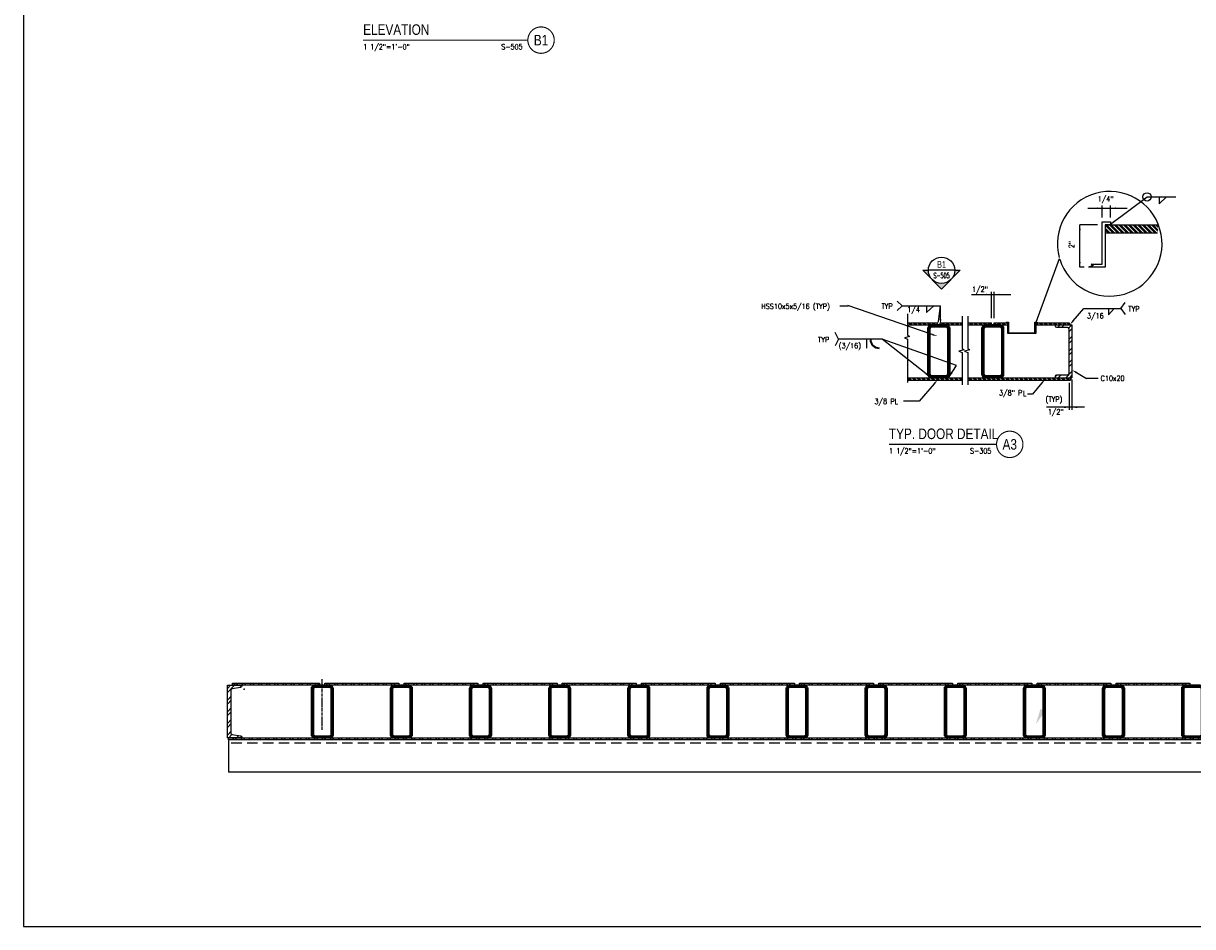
# Model space of a CAD drawing. Header units: inches. Extents: x -9715 to 27308, y -24775 to -3453.
# Tile 2 of 194: x 6873 to 7094, y -22329 to -22158. Entities that reach past the tile are written whole.
import ezdxf
from ezdxf.enums import TextEntityAlignment as Align

# ---------------------------------------------------------------- set-up
doc = ezdxf.new("R2010")
doc.units = ezdxf.units.IN
doc.header["$MEASUREMENT"] = 0
doc.linetypes.add('CENTER', pattern=[0.9, 0.6, -0.1, 0.1, -0.1])
doc.linetypes.add('DASHED2', pattern=[0.375, 0.25, -0.125])
doc.layers.get('DEFPOINTS').update_dxf_attribs({"color": 11})
for name, color, linetype, lineweight in [('A-Detl-Patt', 190, 'Continuous', 18), ('A-Detl-Wide', 212, 'Continuous', 35), ('S-ANNO-NOTE', 2, 'Continuous', 35)]:
    doc.layers.add(name, color=color, linetype=linetype, lineweight=lineweight)
for name, color, linetype in [('A-Sect-Iden', 2, 'Continuous'), ('S-ANNO-SYMB', 2, 'Continuous'), ('S-ANNO-TEXT', 2, 'Continuous'), ('S-GAUGE STEEL', 1, 'Continuous'), ('S2', 7, 'Continuous'), ('S4', 2, 'Continuous'), ('S5', 1, 'Continuous'), ('S7', 2, 'Continuous')]:
    doc.layers.add(name, color=color, linetype=linetype)
doc.styles.add('125', font='romans.shx', dxfattribs={"width": 0.8, "height": 2})
doc.styles.add('FT', font='ROMANS.shx', dxfattribs={"width": 0.8, "height": 0.125})
doc.styles.add('ROMANS', font='ROMANS.shx', dxfattribs={"width": 0.8})
doc.styles.add('TITTEXTL', font='swiss.ttf', dxfattribs={"width": 0.8})
doc.styles.add('TT', font='swiss.ttf', dxfattribs={"width": 0.8, "height": 0.25})

# ---------------------------------------------------------------- blocks, each defined once
blk = doc.blocks.new('NAVFAC_Anno_Arrow_A1')
at = {"linetype": 'ByBlock', "lineweight": -2}
h = blk.add_hatch(color=0, dxfattribs=at)
h.paths.add_polyline_path([(-1.77, 1.77), (-3.54, 0), (-2.5, 0, -0.198912)])
h.paths.add_polyline_path([(0, 3.54), (-1.77, 1.77, -0.414214), (1.77, 1.77)])
h.paths.add_polyline_path([(2.37, 1.16), (2.25, 1.1, -0.114349), (2.5, 0), (3.54, 0)])
h.paths.add_polyline_path([(1.77, 1.77, -0.082683), (2.25, 1.1), (2.37, 1.16)])
at = {"color": 0, "linetype": 'ByBlock', "lineweight": -2}
blk.add_lwpolyline([(-2.5, 0), (-3.54, 0), (0, 3.54), (3.54, 0), (2.5, 0)], dxfattribs=at)
blk = doc.blocks.new('SECTION_INFO')
at = {"style": 'TT', "width": 0.8}
blk.add_attdef('SECTION_TITLE', text='', height=0.25, dxfattribs=at).set_placement((0, 0.375), align=Align.TOP_LEFT)
at = {"style": 'FT', "width": 0.8}
blk.add_attdef('SCALE', (0, -0.21875), '', height=0.125, dxfattribs=at)
blk = doc.blocks.new('T-BULB_R')
at = {"const_width": 0.02604}
for points in [[(0.625, 0, 1), (0, 0, 1)], [(0.625, 0, -1), (0, 0, -1)]]:
    blk.add_lwpolyline(points, format="xyb", dxfattribs=at)
at = {"style": 'TT', "width": 0.8}
blk.add_attdef('SECTION_#', text='', height=0.25, dxfattribs=at).set_placement((0.3125, 0), align=Align.MIDDLE)
at = {"style": 'FT', "width": 0.8}
blk.add_attdef('SHEET_FROM', text='', height=0.125, dxfattribs=at).set_placement((-0.125, -0.21875), align=Align.RIGHT)
blk = doc.blocks.new('Anno_Section_A2')
at = {"color": 0, "linetype": 'ByBlock', "lineweight": -2}
blk.add_line((2.5, 0), (-2.5, 0), dxfattribs=at)
blk.add_circle((0, 0), 2.5, dxfattribs=at)
at = {"color": 0, "linetype": 'ByBlock', "lineweight": -2, "style": 'ROMANS', "width": 0.8}
blk.add_attdef('NUMBER', text='', height=1, dxfattribs=at).set_placement((0, 0.5), align=Align.CENTER)
blk.add_attdef('SHEET', text='', height=0.75, dxfattribs=at).set_placement((0, -0.5), align=Align.TOP_CENTER)
blk = doc.blocks.new('*X1165')
at = {"color": 0}
for p, q in [((317.7, 1153), (321, 1156.3)), ((317.7, 1148.6), (325.5, 1156.3)), ((317.7, 1139.7), (321.8, 1143.9)), ((331.7, 1153.7), (334.2, 1156.2)), ((317.7, 1135.3), (321.8, 1139.4)), ((317.7, 1126.5), (321.8, 1130.6)), ((317.7, 1122.1), (321.8, 1126.2)), ((317.7, 1113.2), (321.8, 1117.3)), ((317.7, 1108.8), (321.8, 1112.9)), ((317.7, 1100), (321.8, 1104.1)), ((318.5, 1096.3), (322.6, 1100.4)), ((327.3, 1096.3), (330.2, 1099.2)), ((331.8, 1096.3), (333.7, 1098.3))]:
    blk.add_line(p, q, dxfattribs=at)
blk = doc.blocks.new('*U1168')
at = {"layer": 'A-Detl-Patt'}
h = blk.add_hatch(dxfattribs=at)
h.set_pattern_fill('ANSI32', color=256, scale=6, style=0)
h.set_pattern_definition([(45, (-2, 0), (-1.591, 1.591), []), (45, (-0.9393, 0), (-1.591, 1.591), [])])
edge = h.paths.add_edge_path(flags=16)
edge.add_line((-1.375, -0.3125), (1.375, -0.3125))
edge.add_arc((1.375, -0.625), 0.3125, 0, 90, ccw=False)
edge.add_line((1.6875, -0.625), (1.6875, -9.375))
edge.add_arc((1.375, -9.375), 0.3125, -90, 0, ccw=False)
edge.add_line((1.375, -9.6875), (-1.375, -9.6875))
edge.add_arc((-1.375, -9.375), 0.3125, 180, 270, ccw=False)
edge.add_line((-1.6875, -9.375), (-1.6875, -0.625))
edge.add_arc((-1.375, -0.625), 0.3125, 90, 180, ccw=False)
edge = h.paths.add_edge_path()
edge.add_line((-1.375, 0), (1.375, 0))
edge.add_arc((1.375, -0.625), 0.625, 0, 90, ccw=False)
edge.add_line((2, -0.625), (2, -9.375))
edge.add_arc((1.375, -9.375), 0.625, -90, 0, ccw=False)
edge.add_line((1.375, -10), (-1.375, -10))
edge.add_arc((-1.375, -9.375), 0.625, 180, 270, ccw=False)
edge.add_line((-2, -9.375), (-2, -0.625))
edge.add_arc((-1.375, -0.625), 0.625, 90, 180, ccw=False)
at = {"color": 0, "linetype": 'ByBlock'}
for points in [[(-1.375, 0), (1.375, 0, -0.41421356), (2, -0.625), (2, -9.375, -0.41421356), (1.375, -10), (-1.375, -10, -0.41421356), (-2, -9.375), (-2, -0.625, -0.41421356)], [(-1.375, -0.3125), (1.375, -0.3125, -0.41421356), (1.6875, -0.625), (1.6875, -9.375, -0.41421356), (1.375, -9.6875), (-1.375, -9.6875, -0.41421356), (-1.6875, -9.375), (-1.6875, -0.625, -0.41421356)]]:
    blk.add_lwpolyline(points, format="xyb", close=True, dxfattribs=at)
blk = doc.blocks.new('*X1166')
at = {"color": 0}
for p, q in [((939.1, 674), (945.1, 680)), ((948, 674), (954, 680)), ((964.1, 672.4), (971.5, 679.8)), ((965.5, 665), (971.5, 671)), ((965.5, 647.3), (971.5, 653.3)), ((965.5, 638.5), (971.5, 644.5)), ((965.5, 620.8), (971.5, 626.8)), ((965.5, 612), (971.5, 618)), ((965.5, 594.3), (971.5, 600.3)), ((965.5, 585.5), (971.5, 591.5)), ((934, 562.8), (937.9, 566.7)), ((940.8, 560.7), (946.8, 566.7)), ((958.5, 560.7), (971.5, 573.8)), ((967.3, 560.7), (971.5, 564.9))]:
    blk.add_line(p, q, dxfattribs=at)

msp = doc.modelspace()

# ---------------------------------------------------------------- hatches: boundary and pattern name
at = {"layer": 'S2'}
h = msp.add_hatch(dxfattribs=at)
h.set_pattern_fill('STEEL', color=1, scale=5, angle=90, style=0)
h.set_pattern_definition([(135, (7077.72915, -22197.9236), (-0.44194, -0.44194), []), (135, (7077.41665, -22197.9236), (-0.44194, -0.44194), [])])
edge = h.paths.add_edge_path()
edge.add_arc((7077.95275, -22195.87079), 9.91515, 348.0512522, 356.8039285)
edge.add_line((7087.85248, -22196.42359), (7077.72915, -22196.42359))
edge.add_line((7077.72915, -22196.42359), (7077.72915, -22197.92359))
edge.add_line((7077.72915, -22197.92359), (7087.65307, -22197.92359))
h = msp.add_hatch(dxfattribs=at)
h.set_pattern_fill('STEEL', color=1, scale=5, angle=90, style=0)
h.set_pattern_definition([(135, (-5265.40236, -16438.0388), (-0.441941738, -0.441941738), []), (135, (-5265.71486, -16438.0388), (-0.441941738, -0.441941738), [])])
h.paths.add_polyline_path([(7045.95355, -22215.06221), (7040.2973, -22215.06221), (7040.2973, -22215.43721), (7045.95355, -22215.43721)])
h.paths.add_polyline_path([(7050.6098, -22215.06221), (7046.45355, -22215.06221), (7046.45355, -22215.43721), (7050.6098, -22215.43721)])
h.paths.add_polyline_path([(7056.18993, -22215.06221), (7051.7348, -22215.06221), (7051.7348, -22215.43721), (7056.18993, -22215.43721)])
h.paths.add_polyline_path([(7071.18993, -22225.37471), (7051.7348, -22225.37471), (7051.7348, -22225.81221), (7071.18993, -22225.81221)])
h.paths.add_polyline_path([(7050.6098, -22225.37471), (7040.2973, -22225.37471), (7040.2973, -22225.81221), (7050.6098, -22225.81221)])
h.paths.add_polyline_path([(7059.30173, -22215.43721), (7059.30173, -22215.06221), (7056.68993, -22215.06221), (7056.68993, -22215.43721)])
h.paths.add_polyline_path([(7064.57813, -22215.06221), (7064.57813, -22215.43721), (7070.93993, -22215.43721), (7070.93993, -22215.06221)])
h = msp.add_hatch(dxfattribs=at)
h.set_pattern_fill('ANSI32', color=1, scale=2.9, angle=90)
h.set_pattern_definition([(135, (-6503.6045, -16623.0971), (-0.768978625, -0.768978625), []), (135, (-6503.6045, -16622.5844), (-0.768978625, -0.768978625), [])])
h.paths.add_polyline_path([(6928.82517, -22283.26803), (6912.32517, -22283.26803), (6912.32517, -22283.64303), (6928.82517, -22283.64303)])
h = msp.add_hatch(dxfattribs=at)
h.set_pattern_fill('ANSI32', color=1, scale=2.9, angle=90)
h.set_pattern_definition([(135, (-6486.1045, -16623.0971), (-0.768978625, -0.768978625), []), (135, (-6486.1045, -16622.5844), (-0.768978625, -0.768978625), [])])
h.paths.add_polyline_path([(6943.82517, -22283.26803), (6929.82517, -22283.26803), (6929.82517, -22283.64303), (6943.82517, -22283.64303)])
h = msp.add_hatch(dxfattribs=at)
h.set_pattern_fill('ANSI32', color=1, scale=2.9, angle=90)
h.set_pattern_definition([(135, (-6471.1045, -16623.0971), (-0.768978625, -0.768978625), []), (135, (-6471.1045, -16622.5844), (-0.768978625, -0.768978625), [])])
h.paths.add_polyline_path([(6958.82517, -22283.26803), (6944.82517, -22283.26803), (6944.82517, -22283.64303), (6958.82517, -22283.64303)])
h = msp.add_hatch(dxfattribs=at)
h.set_pattern_fill('ANSI32', color=1, scale=2.9, angle=90)
h.set_pattern_definition([(135, (-6456.1045, -16623.0971), (-0.768978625, -0.768978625), []), (135, (-6456.1045, -16622.5844), (-0.768978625, -0.768978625), [])])
h.paths.add_polyline_path([(6973.82517, -22283.26803), (6959.82517, -22283.26803), (6959.82517, -22283.64303), (6973.82517, -22283.64303)])
h = msp.add_hatch(dxfattribs=at)
h.set_pattern_fill('ANSI32', color=1, scale=2.9, angle=90)
h.set_pattern_definition([(135, (-6441.1045, -16623.0971), (-0.768978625, -0.768978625), []), (135, (-6441.1045, -16622.5844), (-0.768978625, -0.768978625), [])])
h.paths.add_polyline_path([(6988.82517, -22283.26803), (6974.82517, -22283.26803), (6974.82517, -22283.64303), (6988.82517, -22283.64303)])
h = msp.add_hatch(dxfattribs=at)
h.set_pattern_fill('ANSI32', color=1, scale=2.9, angle=90)
h.set_pattern_definition([(135, (-6426.1045, -16623.0971), (-0.768978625, -0.768978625), []), (135, (-6426.1045, -16622.5844), (-0.768978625, -0.768978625), [])])
h.paths.add_polyline_path([(7003.82517, -22283.26803), (6989.82517, -22283.26803), (6989.82517, -22283.64303), (7003.82517, -22283.64303)])
h = msp.add_hatch(dxfattribs=at)
h.set_pattern_fill('ANSI32', color=1, scale=2.9, angle=90)
h.set_pattern_definition([(135, (-6411.1045, -16623.0971), (-0.768978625, -0.768978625), []), (135, (-6411.1045, -16622.5844), (-0.768978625, -0.768978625), [])])
h.paths.add_polyline_path([(7018.82517, -22283.26803), (7004.82517, -22283.26803), (7004.82517, -22283.64303), (7018.82517, -22283.64303)])
h = msp.add_hatch(dxfattribs=at)
h.set_pattern_fill('ANSI32', color=1, scale=2.9, angle=90)
h.set_pattern_definition([(135, (-6396.1045, -16623.0971), (-0.768978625, -0.768978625), []), (135, (-6396.1045, -16622.5844), (-0.768978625, -0.768978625), [])])
h.paths.add_polyline_path([(7033.82517, -22283.26803), (7019.82517, -22283.26803), (7019.82517, -22283.64303), (7033.82517, -22283.64303)])
h = msp.add_hatch(dxfattribs=at)
h.set_pattern_fill('ANSI32', color=1, scale=2.9, angle=90)
h.set_pattern_definition([(135, (-6381.1045, -16623.0971), (-0.768978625, -0.768978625), []), (135, (-6381.1045, -16622.5844), (-0.768978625, -0.768978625), [])])
h.paths.add_polyline_path([(7048.82517, -22283.26803), (7034.82517, -22283.26803), (7034.82517, -22283.64303), (7048.82517, -22283.64303)])
h = msp.add_hatch(dxfattribs=at)
h.set_pattern_fill('ANSI32', color=1, scale=2.9, angle=90)
h.set_pattern_definition([(135, (-6366.1045, -16623.0971), (-0.768978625, -0.768978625), []), (135, (-6366.1045, -16622.5844), (-0.768978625, -0.768978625), [])])
h.paths.add_polyline_path([(7063.82517, -22283.26803), (7049.82517, -22283.26803), (7049.82517, -22283.64303), (7063.82517, -22283.64303)])
h = msp.add_hatch(dxfattribs=at)
h.set_pattern_fill('ANSI32', color=1, scale=2.9, angle=90)
h.set_pattern_definition([(135, (-6351.1045, -16623.0971), (-0.768978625, -0.768978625), []), (135, (-6351.1045, -16622.5844), (-0.768978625, -0.768978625), [])])
h.paths.add_polyline_path([(7078.82517, -22283.26803), (7064.82517, -22283.26803), (7064.82517, -22283.64303), (7078.82517, -22283.64303)])
h = msp.add_hatch(dxfattribs=at)
h.set_pattern_fill('ANSI32', color=1, scale=2.9, angle=90)
h.set_pattern_definition([(135, (-6336.1045, -16623.0971), (-0.768978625, -0.768978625), []), (135, (-6336.1045, -16622.5844), (-0.768978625, -0.768978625), [])])
h.paths.add_polyline_path([(7093.82517, -22283.26803), (7079.82517, -22283.26803), (7079.82517, -22283.64303), (7093.82517, -22283.64303)])
h = msp.add_hatch(dxfattribs=at)
h.set_pattern_fill('ANSI32', color=1, scale=2.9, angle=90)
h.set_pattern_definition([(135, (-6200.8545, -16633.4721), (-0.768978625, -0.768978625), []), (135, (-6200.8545, -16632.9594), (-0.768978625, -0.768978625), [])])
h.paths.add_polyline_path([(7229.07517, -22293.64303), (6911.57517, -22293.64303), (6911.57517, -22294.01803), (7229.07517, -22294.01803)])

# ---------------------------------------------------------------- linework, layer by layer
at = {"layer": 'A-Sect-Iden', "elevation": 62.5}
msp.add_lwpolyline([(7064.63401, -22214.86152), (7069.08307, -22202.76074), (7069.08307, -22202.76074)], dxfattribs=at)
at = {"layer": 'DEFPOINTS', "elevation": 41.66667}
msp.add_lwpolyline([(6872.66007, -22329.37876), (7409.31512, -22329.37876), (7409.31512, -21991.58593), (6872.66007, -21991.58593)], close=True, dxfattribs=at)
at = {"layer": 'S-ANNO-NOTE'}
msp.add_arc((7034.91719, -22218.09346, 62.5), 1.6875, 180, 270, dxfattribs=at)
at = {"layer": 'S-ANNO-SYMB', "elevation": 41.66667}
for points, const_width in [([(6937.07495, -22161.41524), (6968.29799, -22161.41524)], 0.23644), ([(7036.7454, -22238.00596), (7057.15886, -22238.00596)], 0.224)]:
    msp.add_lwpolyline(points, dxfattribs=dict(at, const_width=const_width))
at = {"layer": 'S-ANNO-SYMB'}
msp.add_arc((7078.61003, -22200.0135, 62.5), 9.91515, 196.8733949, 195.2973877, dxfattribs=at)
at = {"layer": 'S-GAUGE STEEL', "elevation": 62.5}
msp.add_lwpolyline([(7075.19011, -22203.87079), (7077.17635, -22203.87079), (7077.17635, -22195.87079), (7078.72915, -22195.87079), (7078.72915, -22196.42359), (7077.72915, -22196.42359), (7077.72915, -22204.42359), (7074.6145, -22204.42359)], dxfattribs=at)
msp.add_lwpolyline([(7064.43993, -22214.86151), (7064.82813, -22214.86151), (7064.82813, -22214.99971), (7064.57813, -22214.99971), (7064.57813, -22216.99971), (7059.30173, -22216.99971), (7059.30173, -22214.99971), (7059.05173, -22214.99971), (7059.05173, -22214.86151), (7059.43993, -22214.86151), (7059.43993, -22216.86151), (7064.43993, -22216.86151), (7064.43993, -22214.86151)], close=True, dxfattribs=at)
at = {"layer": 'S2', "color": 3}
for p, q in [((7077.72915, -22196.42359, 62.5), (7087.85248, -22196.42359, 62.5)), ((7045.95355, -22215.37471, 62.5), (7045.95355, -22214.99971, 62.5)), ((7046.45355, -22215.37471, 62.5), (7046.45355, -22214.99971, 62.5)), ((7056.18993, -22215.37471, 62.5), (7056.18993, -22214.99971, 62.5)), ((7056.68993, -22215.37471, 62.5), (7056.68993, -22214.99971, 62.5)), ((7056.68993, -22214.99971, 62.5), (7059.30173, -22214.99971, 62.5)), ((7064.57813, -22214.99971, 62.5), (7070.93993, -22214.99971, 62.5)), ((7070.93993, -22214.99971, 62.5), (7070.93993, -22215.37471, 62.5)), ((7071.43993, -22215.37471, 62.5), (7071.43993, -22225.37471, 62.5)), ((7051.7348, -22225.37471, 62.5), (7071.43993, -22225.37471, 62.5)), ((7071.18993, -22225.37471, 62.5), (7071.18993, -22225.81221, 62.5))]:
    msp.add_line(p, q, dxfattribs=at)
at = {"layer": 'S2', "color": 2}
for p, q in [((6912.32517, -22283.64303, 62.5), (6912.32517, -22283.39303, 62.5)), ((6912.01211, -22284.54966, 62.5), (6912.01211, -22284.64303, 62.5))]:
    msp.add_line(p, q, dxfattribs=at)
at = {"layer": 'S2', "color": 1, "linetype": 'CENTER'}
msp.add_line((6929.32517, -22292.10061, 62.5), (6929.32517, -22282.4542, 62.5), dxfattribs=at)
at = {"layer": 'S2', "color": 3, "elevation": 62.5}
for points in [[(7077.72915, -22197.92359), (7087.65307, -22197.92359)], [(7075.12213, -22203.81414), (7075.49713, -22204.12664), (7074.6145, -22204.42359)], [(7040.2973, -22213.24971), (7040.2973, -22217.24971), (7040.6723, -22217.56221), (7039.6723, -22217.81221), (7040.2973, -22218.06221), (7040.2973, -22226.31221)], [(7040.2973, -22214.99971), (7045.95355, -22214.99971)], [(7046.45355, -22214.99971), (7050.6098, -22214.99971)], [(7050.6098, -22213.68721), (7050.6098, -22219.81221), (7050.9848, -22220.12471), (7049.9848, -22220.37471), (7050.6098, -22220.62471), (7050.6098, -22226.74971)], [(7051.7348, -22213.68721), (7051.7348, -22219.81221), (7052.1098, -22220.12471), (7051.1098, -22220.37471), (7051.7348, -22220.62471), (7051.7348, -22226.74971)], [(7051.7348, -22214.99971), (7056.18993, -22214.99971)], [(7040.2973, -22215.37471), (7050.6098, -22215.37471)], [(7051.7348, -22215.37471), (7059.30173, -22215.37471)], [(7064.57813, -22215.37471), (7071.43993, -22215.37471)], [(7040.2973, -22225.37471), (7050.6098, -22225.37471)], [(7040.2973, -22225.81221), (7050.6098, -22225.81221)], [(7051.7348, -22225.81221), (7071.18993, -22225.81221)]]:
    msp.add_lwpolyline(points, dxfattribs=at)
msp.add_lwpolyline([(7068.31493, -22225.37471), (7068.31493, -22225.06221, -0.414213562), (7068.56493, -22224.81221), (7070.37743, -22224.81221, 0.489083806), (7070.93993, -22224.37471), (7070.93993, -22216.31221, 0.489083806), (7070.37743, -22215.87471), (7068.56493, -22215.87471, -0.414213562), (7068.31493, -22215.62471), (7068.31493, -22215.37471)], format="xyb", dxfattribs=at)
msp.add_lwpolyline([(6912.01211, -22292.64303), (6912.01211, -22292.7364, 0.376222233), (6912.22935, -22292.98425), (6913.84694, -22293.23932, -0.376222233), (6914.06417, -22293.48716), (6914.06417, -22293.64303), (6911.32517, -22293.64303), (6911.32517, -22283.64303), (6914.06417, -22283.64303), (6914.06417, -22283.7989, -0.376222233), (6913.84694, -22284.04675), (6912.22935, -22284.30182, 0.376222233), (6912.01211, -22284.54966)], format="xyb", close=True, dxfattribs=at)
at = {"layer": 'S2', "color": 2, "elevation": 62.5}
for points in [[(6912.32517, -22283.26803), (6928.82517, -22283.26803), (6928.82517, -22283.64303), (6912.32517, -22283.64303)], [(6929.82517, -22283.26803), (6943.82517, -22283.26803), (6943.82517, -22283.64303), (6929.82517, -22283.64303)], [(6944.82517, -22283.26803), (6958.82517, -22283.26803), (6958.82517, -22283.64303), (6944.82517, -22283.64303)], [(6959.82517, -22283.26803), (6973.82517, -22283.26803), (6973.82517, -22283.64303), (6959.82517, -22283.64303)], [(6974.82517, -22283.26803), (6988.82517, -22283.26803), (6988.82517, -22283.64303), (6974.82517, -22283.64303)], [(6989.82517, -22283.26803), (7003.82517, -22283.26803), (7003.82517, -22283.64303), (6989.82517, -22283.64303)], [(7004.82517, -22283.26803), (7018.82517, -22283.26803), (7018.82517, -22283.64303), (7004.82517, -22283.64303)], [(7019.82517, -22283.26803), (7033.82517, -22283.26803), (7033.82517, -22283.64303), (7019.82517, -22283.64303)], [(7034.82517, -22283.26803), (7048.82517, -22283.26803), (7048.82517, -22283.64303), (7034.82517, -22283.64303)], [(7049.82517, -22283.26803), (7063.82517, -22283.26803), (7063.82517, -22283.64303), (7049.82517, -22283.64303)], [(7064.82517, -22283.26803), (7078.82517, -22283.26803), (7078.82517, -22283.64303), (7064.82517, -22283.64303)], [(7079.82517, -22283.26803), (7093.82517, -22283.26803), (7093.82517, -22283.64303), (7079.82517, -22283.64303)], [(6911.57517, -22293.64303), (7229.07517, -22293.64303), (7229.07517, -22294.01803), (6911.57517, -22294.01803)]]:
    msp.add_lwpolyline(points, close=True, dxfattribs=at)
at = {"layer": 'S2', "color": 1}
msp.add_point((6914.50278, -22284.3872, 62.5), dxfattribs=at)
at = {"layer": 'S4'}
for p in [(6911.57517, -22294.14303, 62.5), (7229.07517, -22300.14303, 62.5)]:
    msp.add_line(p, (6911.57517, -22300.14303, 62.5), dxfattribs=at)
at = {"layer": 'S4', "linetype": 'DASHED2', "ltscale": 8}
msp.add_line((7229.07517, -22294.64303, 62.5), (6911.57517, -22294.64303, 62.5), dxfattribs=at)
at = {"layer": 'S5', "color": 1}
for p, q in [((7077.17635, -22194.99579, 62.5), (7077.17635, -22192.77448, 62.5)), ((7078.72915, -22194.99579, 62.5), (7078.72915, -22192.77448, 62.5)), ((7074.44196, -22193.27448, 62.5), (7081.92493, -22193.27448, 62.5)), ((7072.94894, -22204.42359, 62.5), (7072.94894, -22196.42359, 62.5)), ((7076.30135, -22196.42359, 62.5), (7072.94894, -22196.42359, 62.5)), ((7052.40274, -22209.62975, 62.5), (7059.88571, -22209.62975, 62.5)), ((7056.18993, -22214.12471, 62.5), (7056.18993, -22209.12975, 62.5)), ((7056.68993, -22214.12471, 62.5), (7056.68993, -22209.12975, 62.5)), ((7071.43993, -22225.7327, 62.5), (7071.43993, -22231.43599, 62.5)), ((7070.93993, -22226.36842, 62.5), (7070.93993, -22231.43599, 62.5)), ((7070.93993, -22226.4827, 62.5), (7070.93993, -22231.43599, 62.5))]:
    msp.add_line(p, q, dxfattribs=at)
at = {"layer": 'S5'}
msp.add_line((7073.81801, -22230.97766, 62.5), (7066.64396, -22230.97766, 62.5), dxfattribs=at)
at = {"layer": 'S5', "color": 1, "elevation": 62.5}
msp.add_lwpolyline([(7073.7395, -22204.42359), (7072.94894, -22204.42359)], dxfattribs=at)
at = {"layer": 'S5', "color": 1}
for points in [[(7076.22205, -22193.10781, 62.5), (7076.22205, -22193.44115, 62.5), (7077.22205, -22193.27448, 62.5)], [(7079.72915, -22193.44115, 62.5), (7079.72915, -22193.10781, 62.5), (7078.72915, -22193.27448, 62.5)], [(7072.78227, -22197.42359, 62.5), (7073.11561, -22197.42359, 62.5), (7072.94894, -22196.42359, 62.5)], [(7073.11561, -22203.42359, 62.5), (7072.78227, -22203.42359, 62.5), (7072.94894, -22204.42359, 62.5)], [(7055.18993, -22209.46309, 62.5), (7055.18993, -22209.79642, 62.5), (7056.18993, -22209.62975, 62.5)], [(7057.68993, -22209.79642, 62.5), (7057.68993, -22209.46309, 62.5), (7056.68993, -22209.62975, 62.5)]]:
    msp.add_solid(points, dxfattribs=at)
at = {"layer": 'S5'}
for points in [[(7069.93993, -22231.14432, 62.5), (7069.93993, -22230.81099, 62.5), (7070.93993, -22230.97766, 62.5)], [(7072.43993, -22230.81099, 62.5), (7072.43993, -22231.14432, 62.5), (7071.43993, -22230.97766, 62.5)]]:
    msp.add_solid(points, dxfattribs=at)
at = {"layer": 'S7', "color": 1}
for p, q in [((7078.72811, -22196.31414, 62.5), (7085.6774, -22191.12065, 62.5)), ((7085.6774, -22191.12065, 62.5), (7091.11682, -22191.12065, 62.5)), ((7047.78825, -22209.62975, 62.5), (7047.78075, -22209.62975, 62.5)), ((7027.47132, -22211.73929, 62.5), (7029.0097, -22211.73929, 62.5)), ((7044.96226, -22217.19752, 62.5), (7028.9632, -22211.72338, 62.5)), ((7038.31132, -22210.86429, 62.5), (7039.24882, -22211.73929, 62.5)), ((7038.31132, -22212.61429, 62.5), (7039.24882, -22211.73929, 62.5)), ((7039.24882, -22211.73929, 62.5), (7046.52553, -22211.73929, 62.5)), ((7046.14657, -22214.7233, 62.5), (7046.52553, -22211.73929, 62.5)), ((7046.56007, -22214.31641, 62.5), (7046.52553, -22211.73929, 62.5)), ((7071.67127, -22214.61885, 62.5), (7073.71445, -22212.26012, 62.5)), ((7073.71445, -22212.26012, 62.5), (7080.72968, -22212.26012, 62.5)), ((7080.72968, -22212.26012, 62.5), (7081.56301, -22211.13512, 62.5)), ((7080.72968, -22212.26012, 62.5), (7081.56301, -22213.38512, 62.5)), ((7027.21126, -22218.09346, 62.5), (7026.58626, -22216.84346, 62.5)), ((7027.21126, -22218.09346, 62.5), (7026.58626, -22219.34346, 62.5)), ((7035.49522, -22218.09346, 62.5), (7027.21126, -22218.09346, 62.5)), ((7049.57136, -22223.08765, 62.5), (7035.49522, -22218.09346, 62.5)), ((7043.80898, -22224.64754, 62.5), (7035.49522, -22218.09346, 62.5)), ((7048.15469, -22225.23349, 62.5), (7049.57136, -22223.08765, 62.5)), ((7072.29828, -22224.40861, 62.5), (7074.21076, -22225.55179, 62.5)), ((7076.42605, -22225.55179, 62.5), (7074.21076, -22225.55179, 62.5)), ((7045.35116, -22226.50856, 62.5), (7042.50899, -22229.82031, 62.5)), ((7064.00166, -22228.47153, 62.5), (7063.0443, -22228.47153, 62.5)), ((7065.76236, -22226.37368, 62.5), (7064.00166, -22228.47153, 62.5)), ((7042.50899, -22229.82031, 62.5), (7039.51794, -22229.82031, 62.5))]:
    msp.add_line(p, q, dxfattribs=at)
at = {"layer": 'S7', "color": 2}
for p, q in [((7087.9598, -22191.12065, 62.5), (7087.9598, -22192.43315, 62.5)), ((7087.9598, -22192.43315, 62.5), (7089.36605, -22191.12065, 62.5)), ((7043.86926, -22211.73929, 62.5), (7043.86926, -22213.05179, 62.5)), ((7043.86926, -22213.05179, 62.5), (7045.27551, -22211.73929, 62.5))]:
    msp.add_line(p, q, dxfattribs=at)
at = {"layer": 'S7'}
for p, q in [((7078.40676, -22212.26012, 62.5), (7078.40676, -22213.45804, 62.5)), ((7078.40676, -22213.45804, 62.5), (7079.45884, -22212.26012, 62.5)), ((7032.49522, -22218.09346, 62.5), (7032.49522, -22219.78096, 62.5))]:
    msp.add_line(p, q, dxfattribs=at)
msp.add_circle((7085.6774, -22191.12065, 62.5), 0.80204, dxfattribs=at)
at = {"layer": 'S7', "color": 1}
for points in [[(7079.63602, -22195.86031, 62.5), (7079.43988, -22195.59079, 62.5), (7078.72939, -22196.31397, 62.5)], [(7046.37302, -22214.36287, 62.5), (7046.04234, -22214.32087, 62.5), (7045.95355, -22215.37471, 62.5)], [(7046.72672, -22214.31398, 62.5), (7046.39342, -22214.31885, 62.5), (7046.45355, -22215.37471, 62.5)], [(7065.13721, -22213.98142, 62.5), (7064.82457, -22213.8658, 62.5), (7064.63401, -22214.86152, 62.5)], [(7071.79725, -22214.72797, 62.5), (7071.54529, -22214.50973, 62.5), (7071.01653, -22215.37471, 62.5)], [(7045.0089, -22217.03751, 62.5), (7044.91562, -22217.35753, 62.5), (7045.9223, -22217.47736, 62.5)], [(7072.21276, -22224.55167, 62.5), (7072.38379, -22224.26555, 62.5), (7071.43993, -22223.89554, 62.5)], [(7043.91976, -22224.52302, 62.5), (7043.6982, -22224.77207, 62.5), (7044.55612, -22225.31221, 62.5)], [(7045.22469, -22226.40002, 62.5), (7045.47764, -22226.61711, 62.5), (7046.00242, -22225.74971, 62.5)], [(7048.84474, -22224.49078, 62.5), (7048.56656, -22224.30712, 62.5), (7048.15469, -22225.23349, 62.5)], [(7065.89002, -22226.48082, 62.5), (7065.63469, -22226.26653, 62.5), (7066.40523, -22225.6077, 62.5)], [(7066.38495, -22288.56371, 62.5), (7065.48881, -22288.11994, 62.5), (7064.60557, -22291.03025, 62.5)]]:
    msp.add_solid(points, dxfattribs=at)

# ---------------------------------------------------------------- block references
at = {"layer": 'A-Detl-Wide'}
for p in [(7046.20355, -22215.37471, 62.5), (7056.43993, -22215.37471, 62.5), (6929.32517, -22283.64303, 62.5), (6944.32517, -22283.64303, 62.5), (6959.32517, -22283.64303, 62.5), (6974.32517, -22283.64303, 62.5), (6989.32517, -22283.64303, 62.5), (7004.32517, -22283.64303, 62.5), (7019.32517, -22283.64303, 62.5), (7034.32517, -22283.64303, 62.5), (7049.32517, -22283.64303, 62.5), (7064.32517, -22283.64303, 62.5), (7079.32517, -22283.64303, 62.5), (7094.32517, -22283.64303, 62.5)]:
    msp.add_blockref('*U1168', p, dxfattribs=at)
at = {"layer": 'S-ANNO-SYMB'}
for name, p, xscale, yscale, zscale, values in [('SECTION_INFO', (6937.07495, -22161.41524, 41.66667), 8, 8, 8, {'SECTION_TITLE': 'ELEVATION ', 'SCALE': '1 1/2"=1\'-0"'}), ('T-BULB_R', (6968.29799, -22161.41524, 41.66667), 8, 8, 8, {'SECTION_#': 'B1', 'SHEET_FROM': 'S-505'}), ('SECTION_INFO', (7036.7454, -22238.00596, 41.66667), 7.999949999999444, 7.999949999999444, 7.999949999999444, {'SECTION_TITLE': 'TYP. DOOR DETAIL', 'SCALE': '1 1/2"=1\'-0"'}), ('T-BULB_R', (7057.15886, -22238.00596, 41.66667), 7.999949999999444, 7.999949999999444, 7.999949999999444, {'SECTION_#': 'A3', 'SHEET_FROM': 'S-305'})]:
    msp.add_blockref(name, p, dxfattribs=dict(at, xscale=xscale, yscale=yscale, zscale=zscale)).add_auto_attribs(values)
ref = msp.add_blockref('Anno_Section_A2', (7046.7316, -22205.03065), dxfattribs=dict(at, xscale=0.9999750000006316, yscale=0.9999750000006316, zscale=0.9999750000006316))
ref.add_attrib('NUMBER', 'B1', dxfattribs={"layer": '0', "color": 0, "linetype": 'ByBlock', "lineweight": -2, "height": 1.249969, "style": 'TITTEXTL', "width": 0.796875}).set_placement((7046.7316, -22204.53067, 20.83281), align=Align.CENTER)
ref.add_attrib('SHEET', 'S-505', dxfattribs={"layer": '0', "color": 0, "linetype": 'ByBlock', "lineweight": -2, "height": 0.999975, "style": 'ROMANS', "width": 0.55}).set_placement((7046.7316, -22205.53064, 20.83281), align=Align.TOP_CENTER)
at = {"layer": 'S-ANNO-SYMB', "xscale": 1.001334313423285, "yscale": 1.001334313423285, "zscale": 1.001334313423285, "rotation": 180}
msp.add_blockref('NAVFAC_Anno_Arrow_A1', (7046.7316, -22205.03065), dxfattribs=at)
at = {"layer": 'S2', "color": 1}
for name, p, xscale, yscale, zscale in [('*X1166', (6990.47962, -22272.0378, 62.5), 0.08333333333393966, 0.08333333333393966, 0.08333333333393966), ('*X1165', (6858.4431, -22476.36175, 62.5), 0.1666666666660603, 0.1666666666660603, 0.1666666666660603)]:
    msp.add_blockref(name, p, dxfattribs=dict(at, xscale=xscale, yscale=yscale, zscale=zscale))

# ---------------------------------------------------------------- texts
at = {"layer": 'S-ANNO-TEXT', "ltscale": 20, "style": '125', "width": 0.9}
for s, p in [('1/4"', (7076.33464, -22191.99554, 62.5)), ('1/2"', (7052.51533, -22209.12196, 62.5)), ('HSS10x5x5/16 (TYP)', (7012.553, -22212.35687, 62.5)), ('TYP', (7035.34522, -22212.31841, 62.5)), ('1/4', (7040.24352, -22212.95863, 62.5)), ('TYP', (7082.13659, -22212.85199, 62.5)), ('3/16', (7074.30139, -22214.15497, 62.5)), ('TYP', (7023.30766, -22218.67258, 62.5)), ('(3/16)', (7027.22832, -22219.81142, 62.5)), ('C10x20', (7076.87202, -22225.99971, 62.5)), ('3/8" P', (7057.62645, -22228.74353, 62.5)), ('L', (7062.1823, -22228.87497, 62.5)), ('3/8 PL', (7034.01861, -22230.36196, 62.5)), ('(TYP)', (7066.44062, -22229.96021, 62.5)), ('1/2"', (7066.87643, -22232.34034, 62.5))]:
    msp.add_text(s, height=1, dxfattribs=at).set_placement(p)
msp.add_text('2"', height=1, rotation=90, dxfattribs=at).set_placement((7071.85439, -22200.84787, 62.5))

doc.saveas('drawing.dxf')
